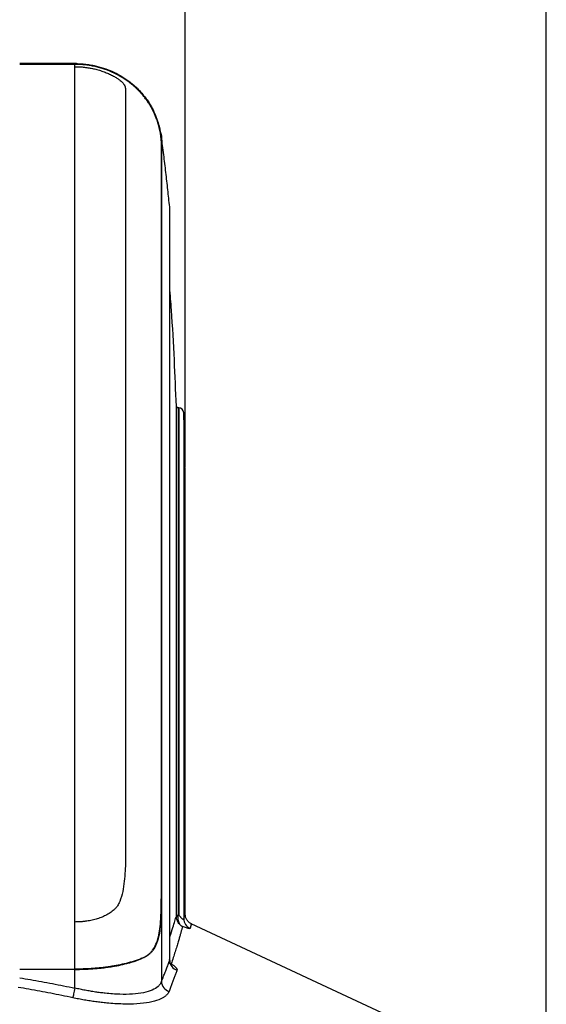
# Model space of a CAD drawing. Header units: millimetres. Extents: x 19 to 819, y 19 to 629.
# Tile 6 of 56: x 184 to 237, y 274 to 371. Entities that reach past the tile are written whole.
import ezdxf

# ---------------------------------------------------------------- set-up
doc = ezdxf.new("R2010")
doc.units = ezdxf.units.MM
doc.header["$LTSCALE"] = 3
doc.layers.add('DIMENSIONS', color=140, linetype='Continuous', lineweight=25)
doc.styles.add('SLDTEXTSTYLE0', font='TXT', dxfattribs={"width": 0.7})
doc.dimstyles.new('SLDDIMSTYLE1', dxfattribs={"dimtxt": 6.474023, "dimasz": 9.906, "dimexe": 0, "dimexo": 0.0625, "dimgap": 1.618506, "dimtad": 0, "dimtih": 1, "dimtoh": 1, "dimrnd": 1e-09, "dimzin": 12, "dimdsep": 46, "dimtxsty": 'SLDTEXTSTYLE0', "dimsah": 1, "dimcen": 0.09, "dimadec": 0, "dimazin": 3, "dimtfac": 1, "dimtofl": 0, "dimtmove": 0, "dimatfit": 3, "dimfxl": 0, "dimfrac": 2, "dimtolj": 1, "dimtzin": 12, "dimarcsym": 0})
doc.dimstyles.new('SLDDIMSTYLE3', dxfattribs={"dimtxt": 6.474023, "dimasz": 9.906, "dimexe": 0, "dimexo": 0.0625, "dimgap": 1.618506, "dimtad": 0, "dimtih": 1, "dimtoh": 1, "dimrnd": 1e-09, "dimzin": 4, "dimdsep": 46, "dimtxsty": 'SLDTEXTSTYLE0', "dimsah": 1, "dimcen": 0.09, "dimadec": 0, "dimazin": 1, "dimtfac": 1, "dimtmove": 0, "dimatfit": 0, "dimfxl": 0, "dimfrac": 2, "dimtolj": 1, "dimtzin": 12, "dimarcsym": 0})

# ---------------------------------------------------------------- blocks, each defined once
blk = doc.blocks.new('_D_11')
at = {"layer": 'DIMENSIONS'}
for p, q in [((97.962, 192.679), (97.962, 422.986)), ((236.578, 192.679), (236.578, 422.986)), ((97.962, 413.461), (149.055, 413.461)), ((157.827, 413.461), (155.653, 413.461)), ((155.653, 413.461), (155.653, 403.171)), ((177.066, 413.461), (179.24, 413.461)), ((179.24, 413.461), (179.24, 403.171)), ((236.578, 413.461), (185.838, 413.461)), ((155.653, 403.171), (157.827, 403.171)), ((179.24, 403.171), (177.066, 403.171))]:
    blk.add_line(p, q, dxfattribs=at)
for points in [[(97.962, 413.461), (107.868, 411.937), (107.868, 414.985)], [(236.578, 413.461), (226.672, 414.985), (226.672, 411.937)]]:
    blk.add_solid(points, dxfattribs=at)
at = {"layer": 'DIMENSIONS', "char_height": 6.35, "attachment_point": 1, "style": 'SLDTEXTSTYLE0'}
for s, insert in [('138.6', (155.134, 423.095)), ('5.46', (157.827, 411.357))]:
    blk.add_mtext(s, dxfattribs=dict(at, insert=insert))
blk = doc.blocks.new('_D_16')
at = {"layer": 'DIMENSIONS'}
for p, q in [((133.748, 326.75), (133.748, 397.714)), ((200.79, 326.75), (200.79, 397.714)), ((133.748, 388.189), (114.698, 388.189)), ((157.827, 388.189), (155.653, 388.189)), ((155.653, 388.189), (155.653, 377.9)), ((177.066, 388.189), (179.24, 388.189)), ((179.24, 388.189), (179.24, 377.9)), ((200.79, 388.189), (219.84, 388.189)), ((155.653, 377.9), (157.827, 377.9)), ((179.24, 377.9), (177.066, 377.9))]:
    blk.add_line(p, q, dxfattribs=at)
for points in [[(133.748, 388.189), (123.842, 389.713), (123.842, 386.665)], [(200.79, 388.189), (210.696, 386.665), (210.696, 389.713)]]:
    blk.add_solid(points, dxfattribs=at)
at = {"layer": 'DIMENSIONS', "char_height": 6.35, "attachment_point": 1, "style": 'SLDTEXTSTYLE0'}
for s, insert in [('67.0', (157.827, 397.824)), ('2.64', (157.827, 386.086))]:
    blk.add_mtext(s, dxfattribs=dict(at, insert=insert))

msp = doc.modelspace()

# ---------------------------------------------------------------- linework, layer by layer
for p, q in [((184.382, 366.844), (184.382, 366.821)), ((189.708, 366.844), (184.382, 366.844)), ((184.382, 366.821), (189.846, 366.821)), ((189.846, 366.744), (184.382, 366.744)), ((189.846, 366.844), (190.818, 366.72)), ((189.846, 366.821), (189.846, 366.844)), ((189.846, 366.513), (189.846, 366.744)), ((189.846, 281.665), (189.846, 366.513)), ((196.435, 363.909), (196.622, 363.696)), ((196.557, 363.794), (196.49, 363.794)), ((198.218, 360.46), (198.424, 359.656)), ((198.424, 359.656), (198.424, 359.181)), ((198.424, 359.174), (198.413, 359.174)), ((199.247, 277.845), (199.247, 352.613)), ((199.25, 352.561), (199.247, 352.613)), ((199.25, 277.957), (199.25, 352.561)), ((199.91, 282.375), (199.91, 332.836)), ((200.062, 332.673), (200.036, 332.676)), ((200.145, 332.665), (200.062, 332.673)), ((200.087, 332.665), (200.087, 282.347)), ((200.145, 332.665), (200.145, 282.371)), ((200.64, 332.185), (200.64, 281.992)), ((200.79, 282.45), (200.79, 322.94)), ((198.413, 283.964), (198.424, 283.964)), ((198.424, 283.905), (198.424, 275.749)), ((200.087, 282.347), (200.092, 282.348)), ((200.092, 282.348), (200.145, 282.371)), ((189.846, 276.993), (189.846, 281.665)), ((225.951, 270.031), (201.383, 281.493)), ((196.557, 278.067), (196.49, 278.067)), ((199.215, 277.579), (199.397, 277.518)), ((199.397, 277.518), (199.22, 277.585)), ((199.247, 277.845), (199.235, 277.984)), ((184.382, 276.993), (189.846, 276.993)), ((189.846, 276.965), (184.382, 276.965)), ((189.846, 275.109), (189.846, 276.965))]:
    msp.add_line(p, q)
at = {"flags": 128}
msp.add_lwpolyline([(189.846, 275.109), (189.814, 274.956), (189.783, 274.806), (189.753, 274.664), (189.725, 274.53), (189.699, 274.41), (189.677, 274.305), (189.659, 274.217), (189.644, 274.149)], dxfattribs=at)
for centre, radius, start, end in [((189.851, 366.013), 0.831, 65.8895, 90.36178), ((200.087, 332.842), 0.177, 181.98782, 270.00517), ((200.145, 332.169), 0.496, 1.85747, 90.0053), ((200.041, 282.378), 0.188, 225.84919, 279.32057), ((201.701, 282.001), 1.061, 180.51329, 245.84791), ((200.31, 277.894), 1.064, 182.65184, 251.38077), ((199.493, 275.812), 1.071, 183.38706, 253.1203)]:
    msp.add_arc(centre, radius, start, end)
for points, knots in [([(189.846, 366.844), (189.822, 366.844), (189.778, 366.844), (189.73, 366.844), (189.708, 366.844)], [0, 0, 0, 0, 0.52562, 1, 1, 1, 1]), ([(189.846, 366.821), (189.939, 366.82), (190.123, 366.819), (190.4, 366.806), (190.675, 366.786), (190.949, 366.757), (191.222, 366.721), (191.494, 366.676), (191.987, 366.579), (192.693, 366.39), (193.584, 366.046), (194.428, 365.609), (195.083, 365.17), (195.573, 364.781), (195.922, 364.47), (196.252, 364.143), (196.455, 363.91), (196.557, 363.794)], [0, 0, 0, 0, 0.036067, 0.072005, 0.107849, 0.143636, 0.1794, 0.21518, 0.25101, 0.375853, 0.500395, 0.625365, 0.750533, 0.813062, 0.87535, 0.937597, 1, 1, 1, 1]), ([(196.49, 363.794), (196.431, 363.86), (196.315, 363.991), (196.133, 364.181), (195.945, 364.366), (195.75, 364.545), (195.55, 364.718), (195.343, 364.886), (194.956, 365.18), (194.362, 365.568), (193.528, 365.992), (192.647, 366.327), (191.884, 366.527), (191.262, 366.64), (190.794, 366.7), (190.321, 366.737), (190.005, 366.741), (189.846, 366.744)], [0, 0, 0, 0, 0.035944, 0.071811, 0.107638, 0.143462, 0.17932, 0.215247, 0.25128, 0.375846, 0.500381, 0.625236, 0.750534, 0.81279, 0.874996, 0.937338, 1, 1, 1, 1]), ([(189.846, 366.513), (189.928, 366.512), (190.09, 366.511), (190.331, 366.501), (190.569, 366.484), (190.803, 366.461), (191.033, 366.433), (191.259, 366.398), (191.481, 366.358), (191.7, 366.313), (192.011, 366.239), (192.403, 366.127), (192.866, 365.964), (193.294, 365.782), (193.62, 365.618), (193.859, 365.485), (194.019, 365.387), (194.152, 365.297), (194.297, 365.189), (194.446, 365.062), (194.619, 364.887), (194.745, 364.706), (194.831, 364.521), (194.873, 364.349), (194.884, 364.193), (194.884, 364.019), (194.883, 363.839), (194.883, 363.503), (194.883, 363.071), (194.883, 362.391), (194.883, 361.472), (194.883, 359.946), (194.883, 358.405), (194.883, 357.205), (194.883, 356.695), (194.883, 356.155), (194.883, 355.584), (194.883, 354.982), (194.883, 354.347), (194.883, 353.678), (194.883, 352.974), (194.883, 352.233), (194.883, 351.454), (194.883, 350.636), (194.883, 349.778), (194.883, 348.879), (194.883, 347.938), (194.883, 346.953), (194.883, 345.924), (194.883, 344.849), (194.883, 343.728), (194.883, 342.559), (194.883, 341.342), (194.883, 340.079), (194.883, 339.206), (194.883, 338.765)], [0, 0, 0, 0, 0.003621, 0.007194, 0.010725, 0.014216, 0.017672, 0.021096, 0.024493, 0.027866, 0.031221, 0.039136, 0.046822, 0.054761, 0.062388, 0.066297, 0.070179, 0.073896, 0.078043, 0.085465, 0.093773, 0.109489, 0.12522, 0.13961, 0.156636, 0.169669, 0.188058, 0.20368, 0.250844, 0.281033, 0.332295, 0.405225, 0.500542, 0.51809, 0.536125, 0.554649, 0.573664, 0.59317, 0.61317, 0.633664, 0.654652, 0.676135, 0.698113, 0.720587, 0.743554, 0.767015, 0.790968, 0.815411, 0.840343, 0.86576, 0.891659, 0.918037, 0.94489, 0.972213, 1, 1, 1, 1]), ([(198.413, 359.174), (198.413, 359.184), (198.413, 359.203), (198.411, 359.243), (198.408, 359.29), (198.403, 359.343), (198.398, 359.403), (198.391, 359.467), (198.382, 359.537), (198.373, 359.612), (198.346, 359.802), (198.287, 360.153), (198.142, 360.761), (197.914, 361.451), (197.638, 362.072), (197.383, 362.542), (197.188, 362.863), (196.975, 363.18), (196.744, 363.492), (196.574, 363.693), (196.49, 363.794)], [0, 0, 0, 0, 0.030376, 0.060092, 0.08915, 0.11755, 0.145294, 0.172383, 0.198817, 0.224598, 0.249728, 0.382766, 0.499914, 0.629119, 0.749815, 0.80069, 0.850988, 0.900865, 0.950481, 1, 1, 1, 1]), ([(196.557, 363.794), (196.609, 363.731), (196.714, 363.605), (196.861, 363.413), (197.002, 363.218), (197.136, 363.021), (197.262, 362.821), (197.381, 362.621), (197.493, 362.42), (197.694, 362.033), (197.944, 361.455), (198.163, 360.772), (198.302, 360.167), (198.366, 359.778), (198.397, 359.528), (198.412, 359.38), (198.422, 359.256), (198.424, 359.206), (198.424, 359.181)], [0, 0, 0, 0, 0.031046, 0.062118, 0.093255, 0.124497, 0.15588, 0.187446, 0.219229, 0.251269, 0.371703, 0.500781, 0.617503, 0.750267, 0.807294, 0.867918, 0.93215, 1, 1, 1, 1]), ([(199.247, 352.613), (199.188, 353.176), (199.067, 354.314), (198.871, 356.037), (198.661, 357.797), (198.51, 358.982), (198.434, 359.58)], [0, 0, 0, 0, 0.2420183, 0.4893577, 0.7420183, 1, 1, 1, 1]), ([(198.413, 359.174), (198.413, 359.141), (198.413, 359.075), (198.413, 358.964), (198.413, 358.844), (198.413, 358.714), (198.413, 358.573), (198.413, 358.423), (198.413, 358.262), (198.413, 358.091), (198.412, 357.909), (198.412, 357.717), (198.412, 357.514), (198.412, 357.301), (198.412, 357.077), (198.412, 356.843), (198.412, 356.598), (198.412, 356.342), (198.412, 356.076), (198.412, 355.798), (198.412, 355.51), (198.412, 355.211), (198.412, 354.901), (198.411, 354.58), (198.411, 354.248), (198.411, 353.905), (198.411, 353.551), (198.411, 353.186), (198.411, 352.809), (198.411, 352.422), (198.411, 352.023), (198.411, 351.614), (198.411, 351.194), (198.411, 350.762), (198.411, 350.32), (198.411, 349.867), (198.411, 349.403), (198.411, 348.929), (198.411, 348.443), (198.411, 347.947), (198.411, 347.44), (198.411, 346.923), (198.411, 346.395), (198.411, 345.857), (198.411, 345.308), (198.41, 344.748), (198.41, 344.178), (198.41, 343.598), (198.41, 343.008), (198.41, 342.408), (198.41, 341.799), (198.41, 341.179), (198.41, 340.55), (198.41, 339.911), (198.41, 339.263), (198.41, 338.605), (198.41, 337.939), (198.41, 337.263), (198.41, 336.579), (198.41, 335.886), (198.41, 335.184), (198.41, 334.473), (198.41, 333.754), (198.41, 333.027), (198.41, 332.292), (198.41, 331.549), (198.41, 330.798), (198.41, 330.039), (198.41, 329.273), (198.41, 328.501), (198.41, 327.721), (198.41, 326.934), (198.41, 326.14), (198.41, 325.341), (198.41, 324.534), (198.41, 323.722), (198.41, 322.904), (198.411, 322.08), (198.411, 321.25), (198.411, 320.415), (198.411, 319.575), (198.411, 318.73), (198.411, 317.88), (198.411, 317.026), (198.411, 316.167), (198.411, 315.304), (198.411, 314.436), (198.411, 313.566), (198.411, 312.691), (198.411, 311.813), (198.411, 310.932), (198.411, 310.048), (198.411, 309.161), (198.411, 308.272), (198.411, 307.38), (198.411, 306.486), (198.411, 305.59), (198.411, 304.692), (198.411, 303.793), (198.412, 302.892), (198.412, 301.99), (198.412, 301.087), (198.412, 300.183), (198.412, 299.278), (198.412, 298.373), (198.412, 297.467), (198.412, 296.562), (198.412, 295.656), (198.412, 294.75), (198.412, 293.845), (198.412, 292.941), (198.412, 292.037), (198.413, 291.134), (198.413, 290.233), (198.413, 289.332), (198.413, 288.433), (198.413, 287.536), (198.413, 286.64), (198.413, 285.747), (198.413, 284.855), (198.413, 284.26), (198.413, 283.964)], [0, 0, 0, 0, 0.007789, 0.015605, 0.02345, 0.031323, 0.039224, 0.047151, 0.055107, 0.063089, 0.071099, 0.079135, 0.087197, 0.095284, 0.103397, 0.111534, 0.119696, 0.127881, 0.136089, 0.144319, 0.152573, 0.160848, 0.169144, 0.177462, 0.185801, 0.19416, 0.20254, 0.210939, 0.219359, 0.227797, 0.236253, 0.244727, 0.253218, 0.261725, 0.270248, 0.278787, 0.28734, 0.295907, 0.304488, 0.313083, 0.321689, 0.330308, 0.338939, 0.347581, 0.356233, 0.364896, 0.373568, 0.38225, 0.390939, 0.399637, 0.408341, 0.417051, 0.425768, 0.434489, 0.443215, 0.451945, 0.460678, 0.469413, 0.478151, 0.48689, 0.49563, 0.50437, 0.51311, 0.521849, 0.530587, 0.539322, 0.548055, 0.556785, 0.565511, 0.574232, 0.582949, 0.591659, 0.600363, 0.609061, 0.61775, 0.626432, 0.635104, 0.643767, 0.652419, 0.661061, 0.669692, 0.678311, 0.686917, 0.695512, 0.704093, 0.71266, 0.721213, 0.729752, 0.738275, 0.746782, 0.755273, 0.763747, 0.772203, 0.780641, 0.789061, 0.79746, 0.80584, 0.814199, 0.822538, 0.830856, 0.839152, 0.847427, 0.855681, 0.863911, 0.872119, 0.880304, 0.888466, 0.896603, 0.904716, 0.912803, 0.920865, 0.928901, 0.936911, 0.944893, 0.952849, 0.960776, 0.968677, 0.97655, 0.984395, 0.992211, 1, 1, 1, 1]), ([(198.424, 359.174), (198.424, 359.141), (198.424, 359.064), (198.424, 358.919), (198.424, 358.722), (198.424, 358.459), (198.424, 358.117), (198.424, 357.678), (198.424, 357.125), (198.424, 356.436), (198.424, 355.59), (198.424, 354.562), (198.424, 353.327), (198.424, 351.859), (198.424, 350.13), (198.424, 348.113), (198.425, 345.78), (198.425, 343.104), (198.425, 340.058), (198.425, 336.619), (198.425, 332.764), (198.425, 329.464), (198.425, 326.082), (198.424, 323.459), (198.424, 319.985), (198.425, 317.137), (198.424, 312.613), (198.424, 309.195), (198.424, 306.343), (198.424, 305.708), (198.424, 305.005), (198.424, 304.233), (198.424, 303.391), (198.424, 302.478), (198.424, 301.495), (198.424, 300.44), (198.424, 299.312), (198.424, 298.112), (198.424, 296.838), (198.424, 295.49), (198.424, 294.066), (198.424, 292.568), (198.424, 290.994), (198.424, 289.345), (198.424, 287.619), (198.424, 285.818), (198.424, 284.59), (198.424, 283.964)], [0, 0, 0, 0, 0.007916, 0.0180212, 0.0303157, 0.0447994, 0.0614724, 0.0803345, 0.1013857, 0.124626, 0.1500553, 0.1776735, 0.2074807, 0.2394767, 0.2736614, 0.3100347, 0.3485967, 0.3893471, 0.4322859, 0.477413, 0.5247283, 0.5742316, 0.5917114, 0.6375779, 0.658892, 0.7004145, 0.7242237, 0.7932441, 0.7985657, 0.8045052, 0.8110625, 0.8182376, 0.8260305, 0.8344412, 0.8434697, 0.853116, 0.8633802, 0.8742621, 0.8857618, 0.8978794, 0.9106147, 0.9239678, 0.9379387, 0.9525274, 0.9677338, 0.983558, 1, 1, 1, 1]), ([(199.91, 332.836), (199.85, 334.366), (199.723, 337.546), (199.496, 341.474), (199.309, 343.869), (199.25, 344.619)], [0, 0, 0, 0, 0.3892827, 0.8089047, 1, 1, 1, 1]), ([(194.883, 338.765), (194.883, 338.554), (194.883, 338.129), (194.883, 337.483), (194.883, 336.828), (194.883, 336.163), (194.883, 335.488), (194.883, 334.804), (194.883, 334.111), (194.883, 333.407), (194.883, 332.695), (194.883, 331.973), (194.883, 331.242), (194.883, 330.501), (194.883, 329.751), (194.883, 328.992), (194.883, 328.223), (194.883, 327.446), (194.883, 326.659), (194.883, 325.863), (194.883, 325.059), (194.883, 324.245), (194.883, 323.423), (194.883, 322.592), (194.883, 321.753), (194.883, 320.905), (194.883, 320.049), (194.883, 319.185), (194.883, 318.312), (194.883, 317.432), (194.883, 316.544), (194.883, 315.648), (194.883, 314.744), (194.883, 313.833), (194.883, 312.915), (194.883, 311.99), (194.883, 310.284), (194.883, 307.637), (194.883, 303.874), (194.883, 299.64), (194.883, 295.98), (194.883, 293.021), (194.883, 291.129), (194.882, 289.712), (194.884, 288.638), (194.875, 287.755), (194.836, 286.711), (194.754, 285.702), (194.611, 284.675), (194.404, 283.925), (194.193, 283.465), (194.087, 283.282), (193.993, 283.149), (193.914, 283.056), (193.827, 282.969), (193.646, 282.802), (193.346, 282.569), (192.914, 282.314), (192.445, 282.103), (191.957, 281.938), (191.444, 281.813), (190.978, 281.737), (190.563, 281.693), (190.207, 281.67), (189.967, 281.667), (189.846, 281.665)], [0, 0, 0, 0, 0.013242, 0.026554, 0.039933, 0.05338, 0.066894, 0.080474, 0.094119, 0.107829, 0.121602, 0.135438, 0.149337, 0.163296, 0.177316, 0.191396, 0.205533, 0.219729, 0.233981, 0.248289, 0.262651, 0.277067, 0.291536, 0.306056, 0.320626, 0.335246, 0.349914, 0.36463, 0.379391, 0.394197, 0.409047, 0.423939, 0.438872, 0.453846, 0.468858, 0.483908, 0.498994, 0.551669, 0.610995, 0.676712, 0.7485, 0.778588, 0.811069, 0.834018, 0.842375, 0.859298, 0.873698, 0.889315, 0.904897, 0.920609, 0.924727, 0.928464, 0.930529, 0.932444, 0.934276, 0.936443, 0.944248, 0.952398, 0.960185, 0.968206, 0.976049, 0.98412, 0.989358, 0.994647, 1, 1, 1, 1]), ([(199.927, 332.688), (199.961, 332.683), (200.011, 332.677), (199.946, 332.713), (199.924, 332.79), (199.91, 332.837)], [0, 0, 0, 0, 0.456906, 0.658346, 1, 1, 1, 1]), ([(200.784, 322.94), (200.785, 323.515), (200.789, 325.302), (200.747, 328.384), (200.677, 330.89), (200.64, 332.185)], [0, 0, 0, 0, 0.186663, 0.579695, 1, 1, 1, 1]), ([(196.49, 278.067), (196.543, 278.09), (196.65, 278.137), (196.801, 278.217), (196.945, 278.304), (197.082, 278.399), (197.211, 278.504), (197.333, 278.617), (197.448, 278.74), (197.655, 278.996), (197.914, 279.451), (198.142, 280.167), (198.287, 281.013), (198.353, 281.77), (198.386, 282.418), (198.402, 282.9), (198.412, 283.418), (198.413, 283.779), (198.413, 283.964)], [0, 0, 0, 0, 0.030949, 0.061913, 0.092932, 0.124045, 0.155292, 0.186711, 0.218342, 0.250221, 0.370913, 0.500126, 0.617269, 0.750315, 0.807762, 0.868517, 0.932592, 1, 1, 1, 1]), ([(198.424, 283.905), (198.424, 283.822), (198.424, 283.658), (198.422, 283.416), (198.418, 283.181), (198.414, 282.953), (198.408, 282.733), (198.402, 282.521), (198.394, 282.317), (198.384, 282.12), (198.359, 281.656), (198.302, 280.987), (198.162, 280.151), (197.942, 279.443), (197.674, 278.961), (197.426, 278.662), (197.237, 278.479), (197.03, 278.32), (196.805, 278.181), (196.64, 278.105), (196.557, 278.067)], [0, 0, 0, 0, 0.030623, 0.06053, 0.089721, 0.118197, 0.145959, 0.173008, 0.199345, 0.224971, 0.249887, 0.383011, 0.500031, 0.62927, 0.749886, 0.800779, 0.851083, 0.90095, 0.950537, 1, 1, 1, 1]), ([(199.91, 282.243), (199.91, 282.264), (199.91, 282.308), (199.91, 282.352), (199.91, 282.375)], [0, 0, 0, 0, 0.497016, 1, 1, 1, 1]), ([(199.91, 282.375), (199.912, 282.372), (199.914, 282.368), (199.929, 282.362), (199.95, 282.358), (199.975, 282.354), (200.003, 282.351), (200.032, 282.349), (200.06, 282.348), (200.078, 282.347), (200.087, 282.347)], [0, 0, 0, 0, 0.151265, 0.295033, 0.431298, 0.560059, 0.681311, 0.795053, 0.901283, 1, 1, 1, 1]), ([(200.145, 282.371), (200.167, 282.341), (200.209, 282.284), (200.273, 282.204), (200.332, 282.134), (200.388, 282.075), (200.438, 282.026), (200.492, 281.98), (200.549, 281.942), (200.6, 281.928), (200.633, 281.944), (200.638, 281.975), (200.64, 281.992)], [0, 0, 0, 0, 0.118734, 0.226802, 0.324552, 0.412459, 0.491183, 0.561638, 0.671512, 0.774422, 0.880569, 1, 1, 1, 1]), ([(200.64, 281.992), (200.681, 282.121), (200.762, 282.381), (200.802, 282.499), (200.789, 282.441), (200.789, 282.439)], [0, 0, 0, 0, 0.493545, 0.985471, 1, 1, 1, 1]), ([(201.403, 281.483), (201.317, 281.532), (201.143, 281.631), (200.945, 281.868), (200.814, 282.147), (200.798, 282.346), (200.79, 282.444)], [0, 0, 0, 0, 0.245716, 0.499696, 0.753832, 1, 1, 1, 1]), ([(199.25, 280.14), (199.258, 280.163), (199.383, 280.536), (199.556, 281.087), (199.77, 281.78), (199.863, 282.087), (199.91, 282.243)], [0, 0, 0, 0, 0.023944, 0.390263, 0.691894, 1, 1, 1, 1]), ([(200.519, 281.212), (200.338, 281.307), (200.186, 281.452), (200.025, 281.719), (199.984, 281.814), (199.926, 282.018), (199.909, 282.129), (199.91, 282.243)], [0, 0, 0, 0, 0.5, 0.5, 0.75, 0.75, 1, 1, 1, 1]), ([(200.071, 282.192), (200.069, 282.173), (200.062, 282.113), (200.058, 281.992), (200.075, 281.811), (200.133, 281.627), (200.217, 281.482), (200.304, 281.375), (200.382, 281.303), (200.448, 281.256), (200.483, 281.234), (200.503, 281.221), (200.514, 281.215), (200.519, 281.212)], [0, 0, 0, 0, 0.043553, 0.141925, 0.292707, 0.495936, 0.646159, 0.746989, 0.870028, 0.935547, 0.967, 0.982742, 1, 1, 1, 1]), ([(201.388, 281.427), (201.39, 281.443), (201.397, 281.496), (201.321, 281.225), (201.267, 281.033)], [0, 0, 0, 0, 0.291315, 1, 1, 1, 1]), ([(200.519, 281.212), (200.509, 281.176), (200.489, 281.103), (200.456, 280.982), (200.42, 280.853), (200.381, 280.715), (200.34, 280.568), (200.296, 280.412), (200.249, 280.247), (200.199, 280.073), (200.146, 279.89), (200.065, 279.614), (199.948, 279.226), (199.786, 278.703), (199.604, 278.135), (199.466, 277.725), (199.397, 277.518)], [0, 0, 0, 0, 0.048762, 0.097688, 0.146823, 0.196209, 0.245886, 0.295893, 0.346267, 0.397045, 0.44826, 0.499945, 0.620607, 0.743985, 0.870368, 1, 1, 1, 1]), ([(201.267, 281.033), (201.265, 281.029), (201.262, 281.022), (201.247, 281.016), (201.224, 281.013), (201.194, 281.014), (201.156, 281.019), (201.11, 281.027), (201.034, 281.044), (200.913, 281.077), (200.732, 281.135), (200.591, 281.186), (200.519, 281.212)], [0, 0, 0, 0, 0.073178, 0.145094, 0.216138, 0.28672, 0.357255, 0.428161, 0.49985, 0.665362, 0.830293, 1, 1, 1, 1]), ([(189.846, 276.965), (189.945, 276.965), (190.144, 276.966), (190.441, 276.971), (190.737, 276.98), (191.031, 276.992), (191.324, 277.007), (191.615, 277.026), (191.903, 277.048), (192.188, 277.074), (192.471, 277.102), (192.751, 277.135), (193.028, 277.17), (193.301, 277.209), (193.771, 277.283), (194.419, 277.404), (195.071, 277.563), (195.56, 277.703), (195.909, 277.816), (196.245, 277.937), (196.453, 278.023), (196.557, 278.067)], [0, 0, 0, 0, 0.03872, 0.077347, 0.115894, 0.154372, 0.192794, 0.231171, 0.269517, 0.307845, 0.346168, 0.3845, 0.422855, 0.461249, 0.499697, 0.624017, 0.748887, 0.810385, 0.872794, 0.935951, 1, 1, 1, 1]), ([(196.49, 278.067), (196.43, 278.042), (196.311, 277.993), (196.125, 277.923), (195.934, 277.855), (195.739, 277.789), (195.539, 277.727), (195.337, 277.668), (194.953, 277.562), (194.362, 277.421), (193.646, 277.289), (193.026, 277.197), (192.516, 277.134), (191.996, 277.083), (191.468, 277.043), (190.932, 277.014), (190.391, 276.996), (190.028, 276.994), (189.846, 276.993)], [0, 0, 0, 0, 0.0369204, 0.073476, 0.1096945, 0.1456019, 0.1812225, 0.2164891, 0.2512604, 0.3761014, 0.5003418, 0.5717267, 0.6429649, 0.7141489, 0.7853648, 0.856694, 0.928214, 1, 1, 1, 1]), ([(198.424, 275.749), (198.483, 275.891), (198.6, 276.177), (198.769, 276.6), (198.934, 277.02), (199.095, 277.438), (199.196, 277.709), (199.247, 277.845)], [0, 0, 0, 0, 0.1946116, 0.3919401, 0.5919628, 0.7946571, 1, 1, 1, 1]), ([(199.397, 277.518), (199.429, 277.498), (199.494, 277.458), (199.581, 277.398), (199.661, 277.339), (199.733, 277.282), (199.797, 277.225), (199.861, 277.161), (199.919, 277.09), (199.962, 277.015), (199.982, 276.945), (199.974, 276.906), (199.97, 276.886)], [0, 0, 0, 0, 0.084721, 0.168306, 0.251161, 0.333709, 0.416381, 0.499617, 0.624281, 0.748976, 0.875287, 1, 1, 1, 1]), ([(199.97, 276.886), (199.932, 276.779), (199.856, 276.564), (199.734, 276.231), (199.607, 275.887), (199.473, 275.531), (199.331, 275.165), (199.232, 274.914), (199.182, 274.787)], [0, 0, 0, 0, 0.160745, 0.323799, 0.489209, 0.657021, 0.827272, 1, 1, 1, 1]), ([(184.382, 276.129), (184.74, 276.069), (185.458, 275.949), (186.54, 275.755), (187.632, 275.551), (188.736, 275.336), (189.475, 275.185), (189.846, 275.109)], [0, 0, 0, 0, 0.195425, 0.393123, 0.59311, 0.795398, 1, 1, 1, 1]), ([(198.424, 275.749), (198.422, 275.744), (198.418, 275.734), (198.41, 275.711), (198.394, 275.675), (198.36, 275.601), (198.276, 275.462), (198.05, 275.201), (197.553, 274.892), (196.692, 274.631), (195.595, 274.493), (194.304, 274.476), (193.199, 274.555), (192.38, 274.651), (191.887, 274.719), (191.386, 274.799), (190.878, 274.89), (190.363, 274.993), (190.019, 275.07), (189.846, 275.109)], [0, 0, 0, 0, 0.003947, 0.007879, 0.015742, 0.031423, 0.062636, 0.124687, 0.249186, 0.373137, 0.499052, 0.622549, 0.749095, 0.790051, 0.831294, 0.87287, 0.91482, 0.957184, 1, 1, 1, 1]), ([(189.644, 274.149), (189.279, 274.225), (188.55, 274.377), (187.46, 274.594), (186.376, 274.8), (185.298, 274.997), (184.58, 275.119), (184.223, 275.181)], [0, 0, 0, 0, 0.203073, 0.404482, 0.604352, 0.802813, 1, 1, 1, 1]), ([(199.182, 274.787), (199.169, 274.756), (199.142, 274.694), (199.089, 274.604), (199.026, 274.517), (198.954, 274.434), (198.872, 274.354), (198.78, 274.278), (198.678, 274.205), (198.566, 274.136), (198.444, 274.07), (198.312, 274.008), (197.957, 273.859), (197.261, 273.668), (196.042, 273.528), (194.612, 273.508), (193.381, 273.586), (192.469, 273.683), (191.918, 273.752), (191.359, 273.833), (190.793, 273.926), (190.22, 274.03), (189.837, 274.109), (189.644, 274.149)], [0, 0, 0, 0, 0.023104, 0.046062, 0.068893, 0.091618, 0.114255, 0.136824, 0.159346, 0.181839, 0.204324, 0.22682, 0.249346, 0.37429, 0.499157, 0.623364, 0.749157, 0.790414, 0.831776, 0.873329, 0.91516, 0.957356, 1, 1, 1, 1])]:
    msp.add_open_spline(points, degree=3, knots=knots)
for points in [[(198.424, 359.656), (198.428, 359.631), (198.431, 359.605), (198.434, 359.58)], [(198.424, 359.181), (198.424, 359.178), (198.424, 359.176), (198.424, 359.174)], [(198.424, 283.964), (198.424, 283.944), (198.424, 283.925), (198.424, 283.905)], [(200.071, 282.192), (200.078, 282.244), (200.085, 282.296), (200.092, 282.348)]]:
    msp.add_open_spline(points, degree=3)

# ---------------------------------------------------------------- dimensions: what is measured, and where the dimension line sits
at = {"layer": 'DIMENSIONS'}
dim = msp.add_linear_dim(base=(236.578, 413.461), p1=(97.962, 188.869), p2=(236.578, 188.869), angle=0, dimstyle='SLDDIMSTYLE1', dxfattribs=at)
dim.commit()
dim.dimension.update_dxf_attribs({"geometry": '_D_11', "text_midpoint": (167.446, 413.461), "dimtype": 160})
dim = msp.add_linear_dim(base=(200.79, 388.189), p1=(133.748, 322.94), p2=(200.79, 322.94), dimstyle='SLDDIMSTYLE3', dxfattribs=at)
dim.commit()
dim.dimension.update_dxf_attribs({"geometry": '_D_16', "text_midpoint": (167.446, 388.189), "dimtype": 160})

doc.saveas('drawing.dxf')
